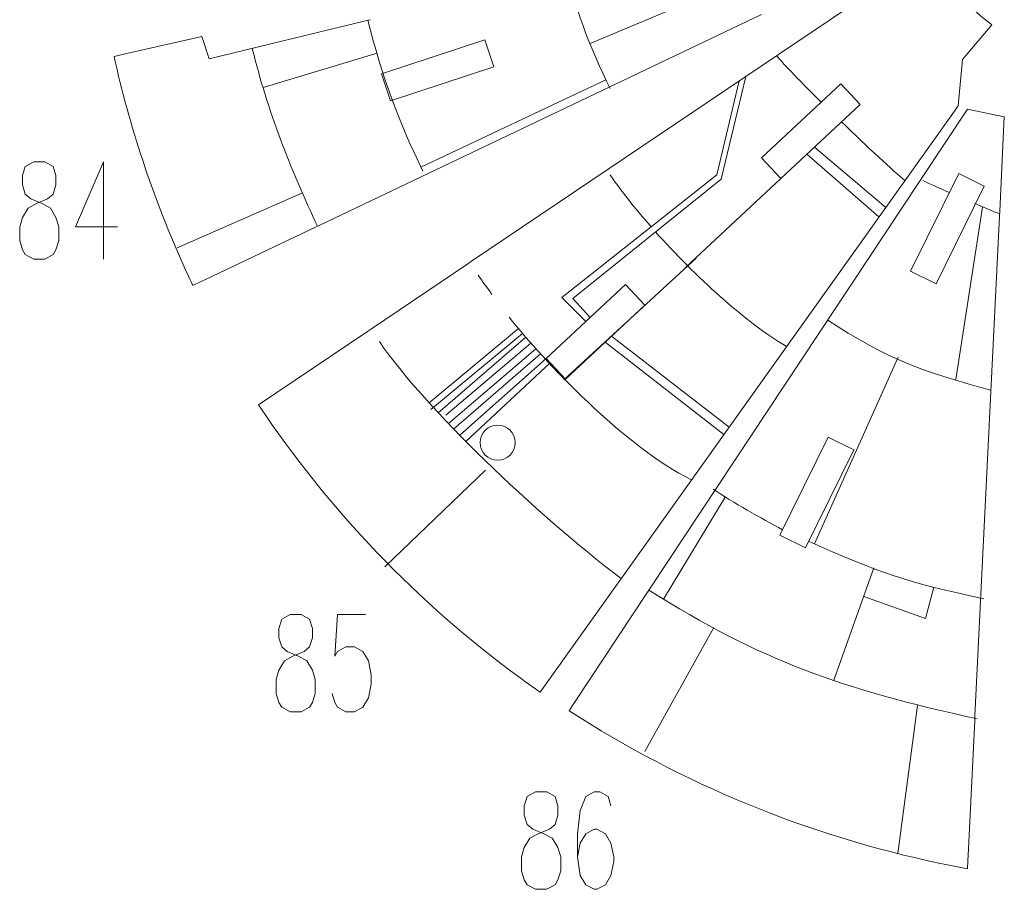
# Model space of a CAD drawing. Header units: millimetres. Extents: x -182 to 179, y -139 to 136.
# Tile 1 of 13: x -182 to -66, y -138 to -36. Entities that reach past the tile are written whole.
import ezdxf

# ---------------------------------------------------------------- set-up
doc = ezdxf.new("R2010")
doc.units = ezdxf.units.MM
doc.header["$MEASUREMENT"] = 0
doc.layers.add('Layer 1', color=7, linetype='Continuous')

msp = doc.modelspace()

# ---------------------------------------------------------------- linework, layer by layer
at = {"layer": 'Layer 1', "color": 5, "lineweight": 9}
msp.add_ellipse((-125.5235, -85.6667), major_axis=(0, 2.055), ratio=1, dxfattribs=at)
at = {"layer": 'Layer 1', "lineweight": 9}
for points, knots in [([(-67.6337, -36.7449), (-70.0019, -34.9347), (-72.1261, -32.8065), (-73.9344, -30.4373), (-73.9344, -30.4373), (-74.4042, -29.8181), (-74.8619, -29.1792), (-75.2876, -28.5291), (-75.2876, -28.5291), (-75.2876, -28.5291), (-80.075, -31.754), (-80.075, -31.754)], [0, 0, 0, 0, 0.25, 0.25, 0.25, 0.25, 0.5, 0.5, 0.5, 0.5, 1, 1, 1, 1]), ([(-140.9825, -36.2689), (-140.9825, -36.2689), (-159.3107, -40.717), (-159.3107, -40.717), (-159.3107, -40.717), (-159.3107, -40.717), (-160.1681, -38.1025), (-160.1681, -38.1025), (-160.1681, -38.1025), (-160.1681, -38.1025), (-168.8169, -40.069), (-168.8169, -40.069)], [0, 0, 0, 0, 0.25, 0.25, 0.25, 0.25, 0.5, 0.5, 0.5, 0.5, 1, 1, 1, 1]), ([(-71.6797, -46.3775), (-71.6797, -46.3775), (-71.5612, -46.2113), (-71.5612, -46.2113), (-71.5612, -46.2113), (-71.5612, -46.2113), (-71.049, -40.7871), (-71.049, -40.7871), (-71.049, -40.7871), (-71.049, -40.7871), (-67.6337, -36.7449), (-67.6337, -36.7449)], [0, 0, 0, 0, 0.25, 0.25, 0.25, 0.25, 0.5, 0.5, 0.5, 0.5, 1, 1, 1, 1]), ([(-127.016, -38.5041), (-127.016, -38.5041), (-125.9778, -41.6692), (-125.9778, -41.6692), (-125.9778, -41.6692), (-125.9778, -41.6692), (-138.0784, -45.6376), (-138.0784, -45.6376), (-138.0784, -45.6376), (-138.0784, -45.6376), (-139.1165, -42.4725), (-139.1165, -42.4725), (-139.1165, -42.4725), (-139.1165, -42.4725), (-127.016, -38.5041), (-127.016, -38.5041)], [0, 0, 0, 0, 0.2, 0.2, 0.2, 0.2, 0.4, 0.4, 0.4, 0.4, 0.6, 0.6, 0.6, 0.6, 1, 1, 1, 1]), ([(-169.3652, -40.1937), (-169.3652, -40.1937), (-170.4553, -40.4415), (-170.4553, -40.4415), (-170.4553, -40.4415), (-168.6211, -48.6624), (-165.9758, -56.6766), (-162.559, -64.3695), (-162.559, -64.3695), (-162.1274, -65.3394), (-161.6839, -66.3039), (-161.2281, -67.2626)], [0, 0, 0, 0, 0.25, 0.25, 0.25, 0.25, 0.5, 0.5, 0.5, 0.5, 1, 1, 1, 1]), ([(-85.311, -43.6518), (-85.311, -43.6518), (-83.0518, -46.0769), (-83.0518, -46.0769), (-83.0518, -46.0769), (-83.0518, -46.0769), (-92.3515, -54.7407), (-92.3515, -54.7407), (-92.3515, -54.7407), (-92.3515, -54.7407), (-94.6107, -52.3157), (-94.6107, -52.3157), (-94.6107, -52.3157), (-94.6107, -52.3157), (-85.311, -43.6518), (-85.311, -43.6518)], [0, 0, 0, 0, 0.2, 0.2, 0.2, 0.2, 0.4, 0.4, 0.4, 0.4, 0.6, 0.6, 0.6, 0.6, 1, 1, 1, 1]), ([(-66.7123, -58.5798), (-66.7123, -58.5798), (-66.1696, -47.5059), (-66.1696, -47.5059), (-66.1696, -47.5059), (-66.1696, -47.5059), (-70.4879, -46.6208), (-70.4879, -46.6208), (-70.4879, -46.6208), (-70.4879, -46.6208), (-75.7889, -54.6227), (-75.7889, -54.6227)], [0, 0, 0, 0, 0.25, 0.25, 0.25, 0.25, 0.5, 0.5, 0.5, 0.5, 1, 1, 1, 1]), ([(-71.5113, -54.1595), (-71.5113, -54.1595), (-68.5195, -55.6399), (-68.5195, -55.6399), (-68.5195, -55.6399), (-68.5195, -55.6399), (-74.1681, -67.0544), (-74.1681, -67.0544), (-74.1681, -67.0544), (-74.1681, -67.0544), (-77.1597, -65.5742), (-77.1597, -65.5742), (-77.1597, -65.5742), (-77.1597, -65.5742), (-71.5113, -54.1595), (-71.5113, -54.1595)], [0, 0, 0, 0, 0.2, 0.2, 0.2, 0.2, 0.4, 0.4, 0.4, 0.4, 0.6, 0.6, 0.6, 0.6, 1, 1, 1, 1]), ([(-110.5419, -67.1573), (-110.5419, -67.1573), (-108.2826, -69.5825), (-108.2826, -69.5825), (-108.2826, -69.5825), (-108.2826, -69.5825), (-117.5824, -78.2462), (-117.5824, -78.2462), (-117.5824, -78.2462), (-117.5824, -78.2462), (-119.8417, -75.8212), (-119.8417, -75.8212), (-119.8417, -75.8212), (-119.8417, -75.8212), (-110.5419, -67.1573), (-110.5419, -67.1573)], [0, 0, 0, 0, 0.2, 0.2, 0.2, 0.2, 0.4, 0.4, 0.4, 0.4, 0.6, 0.6, 0.6, 0.6, 1, 1, 1, 1]), ([(-140.7776, -72.6453), (-140.7776, -72.6453), (-153.5338, -81.2383), (-153.5338, -81.2383), (-153.5338, -81.2383), (-145.2642, -93.612), (-134.8966, -104.4296), (-122.9, -113.2109), (-122.9, -113.2109), (-122.129, -113.7752), (-121.3278, -114.3477), (-120.5437, -114.8948), (-120.5437, -114.8948), (-120.5437, -114.8948), (-111.2261, -101.8296), (-111.2261, -101.8296)], [0, 0, 0, 0, 0.2, 0.2, 0.2, 0.2, 0.4, 0.4, 0.4, 0.4, 0.6, 0.6, 0.6, 0.6, 1, 1, 1, 1]), ([(-86.7893, -85.0341), (-86.7893, -85.0341), (-83.7976, -86.5144), (-83.7976, -86.5144), (-83.7976, -86.5144), (-83.7976, -86.5144), (-89.4749, -97.9871), (-89.4749, -97.9871), (-89.4749, -97.9871), (-89.4749, -97.9871), (-92.4665, -96.5068), (-92.4665, -96.5068), (-92.4665, -96.5068), (-92.4665, -96.5068), (-86.7893, -85.0341), (-86.7893, -85.0341)], [0, 0, 0, 0, 0.2, 0.2, 0.2, 0.2, 0.4, 0.4, 0.4, 0.4, 0.6, 0.6, 0.6, 0.6, 1, 1, 1, 1]), ([(-116.8187, -116.5564), (-116.8187, -116.5564), (-117.1548, -117.0638), (-117.1548, -117.0638), (-117.1548, -117.0638), (-103.8612, -125.6636), (-89.1056, -131.7253), (-73.6251, -134.9547), (-73.6251, -134.9547), (-72.57, -135.1747), (-71.5469, -135.3752), (-70.4855, -135.569), (-70.4855, -135.569), (-70.4855, -135.569), (-70.4382, -134.604), (-70.4382, -134.604)], [0, 0, 0, 0, 0.2, 0.2, 0.2, 0.2, 0.4, 0.4, 0.4, 0.4, 0.6, 0.6, 0.6, 0.6, 1, 1, 1, 1])]:
    msp.add_open_spline(points, degree=3, knots=knots, dxfattribs=at)
at = {"layer": 'Layer 1', "color": 1, "lineweight": 9}
for points in [[(-112.3465, -44.1862), (-114.6115, -39.5634), (-116.1467, -35.6863), (-117.4074, -30.5476)], [(-140.4351, -36.1401), (-140.4351, -36.1401), (-140.9833, -36.2653), (-140.9833, -36.2653)], [(-134.2869, -53.8937), (-137.1116, -47.9852), (-139.1107, -42.7357), (-140.7092, -36.2027)], [(-168.817, -40.0687), (-168.817, -40.0687), (-169.3652, -40.1939), (-169.3652, -40.1939)], [(-146.6217, -60.3061), (-149.7735, -53.6504), (-152.4695, -46.8367), (-154.2645, -39.4925)], [(-87.6131, -45.7965), (-89.941, -43.4975), (-91.9769, -41.4065), (-92.8502, -40.36)], [(-71.6798, -46.3773), (-71.6798, -46.3773), (-72.006, -46.8353), (-72.006, -46.8353)], [(-77.8072, -54.9696), (-79.1445, -53.8939), (-82.1955, -51.0583), (-85.2396, -48.1152)], [(-171.6873, -52.7754), (-171.6873, -52.7754), (-171.6873, -64.1749), (-171.6873, -64.1749)], [(-107.5464, -60.3929), (-109.4689, -58.2048), (-111.1267, -56.1018), (-112.3242, -54.3228)], [(-75.789, -54.6227), (-75.789, -54.6227), (-76.0994, -55.0913), (-76.0994, -55.0913)], [(-72.5889, -56.3894), (-73.9445, -55.7953), (-75.1318, -55.2637), (-75.7254, -54.9865)], [(-66.726, -58.8606), (-67.388, -58.6312), (-68.1478, -58.2968), (-69.6121, -57.675)], [(-66.7121, -58.5798), (-66.7121, -58.5798), (-66.7399, -59.1414), (-66.7399, -59.1414)], [(-146.3681, -60.1848), (-146.3681, -60.1848), (-146.8753, -60.4274), (-146.8753, -60.4274)], [(-91.6718, -74.4106), (-96.4788, -71.6144), (-102.4217, -66.1286), (-107.0176, -60.9895)], [(-128.5643, -64.418), (-128.5643, -64.418), (-129.0305, -64.7322), (-129.0305, -64.7322)], [(-159.7467, -66.5556), (-159.7467, -66.5556), (-160.2539, -66.7982), (-160.2539, -66.7982)], [(-102.8205, -90.0433), (-110.6809, -86.0962), (-120.1481, -76.0878), (-124.1573, -70.9916)], [(-67.7382, -79.5134), (-75.6262, -77.456), (-80.2318, -75.702), (-86.8476, -71.3157)], [(-140.3113, -72.3311), (-140.3113, -72.3311), (-140.7775, -72.6453), (-140.7775, -72.6453)], [(-111.0629, -101.6008), (-121.2221, -93.8054), (-133.895, -81.7977), (-139.3663, -73.8426)], [(-92.1632, -95.894), (-94.6257, -94.4964), (-97.9599, -92.7108), (-100.2824, -91.1103)], [(-68.5801, -103.9463), (-77.4444, -102.1081), (-80.8789, -100.8839), (-89.0974, -97.2244)], [(-110.8998, -101.3718), (-110.8998, -101.3718), (-111.226, -101.8298), (-111.226, -101.8298)], [(-107.6457, -102.71), (-107.6457, -102.71), (-107.9561, -103.1786), (-107.9561, -103.1786)], [(-69.3357, -118.0139), (-85.1453, -114.5751), (-94.7866, -111.1812), (-107.8009, -102.9443)], [(-116.5082, -116.0878), (-116.5082, -116.0878), (-116.8186, -116.5564), (-116.8186, -116.5564)], [(-69.6083, -117.6706), (-69.6083, -117.6706), (-69.6357, -118.2322), (-69.6357, -118.2322)], [(-70.4107, -134.0424), (-70.4107, -134.0424), (-70.4381, -134.604), (-70.4381, -134.604)]]:
    msp.add_open_spline(points, degree=3, dxfattribs=at)
at = {"layer": 'Layer 1', "lineweight": 9}
for points in [[(-80.5413, -32.0681), (-80.5413, -32.0681), (-128.5643, -64.418), (-128.5643, -64.418)], [(-146.3679, -60.1851), (-146.3679, -60.1851), (-94.6043, -35.5348), (-94.6043, -35.5348)], [(-110.8997, -101.3719), (-110.8997, -101.3719), (-72.0061, -46.8351), (-72.0061, -46.8351)], [(-76.0994, -55.0914), (-76.0994, -55.0914), (-107.6457, -102.7099), (-107.6457, -102.7099)], [(-69.6083, -117.6706), (-69.6083, -117.6706), (-66.7398, -59.1414), (-66.7398, -59.1414)], [(-159.7464, -66.556), (-159.7464, -66.556), (-146.8756, -60.4268), (-146.8756, -60.4268)], [(-129.0306, -64.7321), (-129.0306, -64.7321), (-140.3112, -72.3311), (-140.3112, -72.3311)], [(-161.2304, -67.2627), (-161.2304, -67.2627), (-160.2541, -66.7978), (-160.2541, -66.7978)], [(-107.9562, -103.1786), (-107.9562, -103.1786), (-116.5082, -116.0877), (-116.5082, -116.0877)], [(-70.4107, -134.0424), (-70.4107, -134.0424), (-69.6358, -118.2322), (-69.6358, -118.2322)]]:
    msp.add_open_spline(points, degree=3, dxfattribs=at)
at = {"layer": 'Layer 1', "color": 5, "lineweight": 9}
for points in [[(-114.6711, -38.9241), (-114.6711, -38.9241), (-104.5194, -34.6756), (-104.5194, -34.6756)], [(-152.9958, -44.0701), (-152.9958, -44.0701), (-139.6377, -40.055), (-139.6377, -40.055)], [(-134.5231, -53.3958), (-134.5231, -53.3958), (-112.8309, -43.1781), (-112.8309, -43.1781)], [(-88.3901, -51.0503), (-88.3901, -51.0503), (-80.0642, -58.1343), (-80.0642, -58.1343)], [(-89.3087, -51.9061), (-89.3087, -51.9061), (-80.8499, -59.236), (-80.8499, -59.236)], [(-92.3515, -54.7407), (-92.3515, -54.7407), (-103.5164, -65.1716), (-103.5164, -65.1716)], [(-148.4454, -56.4694), (-148.4454, -56.4694), (-163.0747, -62.8751), (-163.0747, -62.8751)], [(-68.725, -58.1059), (-68.725, -58.1059), (-71.8622, -78.2755), (-71.8622, -78.2755)], [(-117.7698, -78.3282), (-117.7698, -78.3282), (-102.2803, -64.0834), (-102.2803, -64.0834)], [(-126.195, -68.3073), (-126.7402, -67.5629), (-127.275, -66.8105), (-127.7991, -66.0506)], [(-133.5416, -81.02), (-133.5416, -81.02), (-123.0852, -72.3138), (-123.0852, -72.3138)], [(-133.3591, -81.793), (-133.3591, -81.793), (-122.6181, -72.8984), (-122.6181, -72.8984)], [(-132.4845, -82.1702), (-132.4845, -82.1702), (-122.223, -73.3314), (-122.223, -73.3314)], [(-112.1756, -73.2093), (-112.1756, -73.2093), (-98.4056, -83.8528), (-98.4056, -83.8528)], [(-121.6148, -74.0301), (-121.6148, -74.0301), (-131.5839, -82.4676), (-131.5839, -82.4676)], [(-121.0278, -74.6914), (-121.0278, -74.6914), (-131.2844, -83.4425), (-131.2844, -83.4425)], [(-112.9325, -73.9143), (-112.9325, -73.9143), (-99.0307, -84.7293), (-99.0307, -84.7293)], [(-130.6759, -84.0756), (-130.6759, -84.0756), (-120.5051, -75.2703), (-120.5051, -75.2703)], [(-119.8417, -75.8212), (-119.8417, -75.8212), (-129.9593, -84.8116), (-129.9593, -84.8116)], [(-78.6161, -75.6488), (-78.6161, -75.6488), (-88.4137, -97.5337), (-88.4137, -97.5337)], [(-129.2365, -85.5442), (-129.2365, -85.5442), (-119.3578, -76.3406), (-119.3578, -76.3406)], [(-126.9525, -88.8885), (-126.9525, -88.8885), (-138.7291, -100.2209), (-138.7291, -100.2209)], [(-98.8667, -92.0666), (-98.8667, -92.0666), (-106.0722, -104.0089), (-106.0722, -104.0089)], [(-81.4341, -100.3374), (-81.4341, -100.3374), (-86.1255, -113.4744), (-86.1255, -113.4744)], [(-100.2004, -107.3129), (-100.2004, -107.3129), (-108.279, -121.8471), (-108.279, -121.8471)], [(-76.3464, -116.4631), (-76.3464, -116.4631), (-78.6313, -133.7873), (-78.6313, -133.7873)]]:
    msp.add_open_spline(points, degree=3, dxfattribs=at)
at = {"layer": 'Layer 1', "color": 1, "lineweight": 9}
for points, knots in [([(-115.1918, -71.4893), (-115.1918, -71.4893), (-118.0011, -68.6653), (-118.0011, -68.6653), (-118.0011, -68.6653), (-118.0011, -68.6653), (-99.833, -54.2896), (-99.833, -54.2896), (-99.833, -54.2896), (-99.833, -54.2896), (-97.2205, -43.3039), (-97.2205, -43.3039)], [0, 0, 0, 0, 0.25, 0.25, 0.25, 0.25, 0.5, 0.5, 0.5, 0.5, 1, 1, 1, 1]), ([(-96.4385, -42.7772), (-96.4385, -42.7772), (-99.3479, -54.8187), (-99.3479, -54.8187), (-99.3479, -54.8187), (-99.3479, -54.8187), (-116.7223, -68.7976), (-116.7223, -68.7976), (-116.7223, -68.7976), (-116.7223, -68.7976), (-114.6687, -71.002), (-114.6687, -71.002)], [0, 0, 0, 0, 0.25, 0.25, 0.25, 0.25, 0.5, 0.5, 0.5, 0.5, 1, 1, 1, 1]), ([(-179.8671, -52.7754), (-179.8671, -52.7754), (-180.8491, -53.3128), (-180.8491, -53.3128), (-180.8491, -53.3128), (-180.8491, -53.3128), (-181.183, -54.4039), (-181.183, -54.4039), (-181.183, -54.4039), (-181.183, -54.4039), (-181.183, -55.495), (-181.183, -55.495), (-181.183, -55.495), (-181.183, -55.495), (-180.8491, -56.5698), (-180.8491, -56.5698), (-180.8491, -56.5698), (-180.8491, -56.5698), (-180.2009, -57.1235), (-180.2009, -57.1235), (-180.2009, -57.1235), (-180.2009, -57.1235), (-178.8851, -57.6609), (-178.8851, -57.6609), (-178.8851, -57.6609), (-178.8851, -57.6609), (-177.9032, -58.1983), (-177.9032, -58.1983), (-177.9032, -58.1983), (-177.9032, -58.1983), (-177.2551, -59.2894), (-177.2551, -59.2894), (-177.2551, -59.2894), (-177.2551, -59.2894), (-176.9212, -60.3805), (-176.9212, -60.3805), (-176.9212, -60.3805), (-176.9212, -60.3805), (-176.9212, -62.009), (-176.9212, -62.009), (-176.9212, -62.009), (-176.9212, -62.009), (-177.2551, -63.0838), (-177.2551, -63.0838), (-177.2551, -63.0838), (-177.2551, -63.0838), (-177.5791, -63.6375), (-177.5791, -63.6375), (-177.5791, -63.6375), (-177.5791, -63.6375), (-178.5611, -64.1749), (-178.5611, -64.1749), (-178.5611, -64.1749), (-178.5611, -64.1749), (-179.8671, -64.1749), (-179.8671, -64.1749), (-179.8671, -64.1749), (-179.8671, -64.1749), (-180.8491, -63.6375), (-180.8491, -63.6375), (-180.8491, -63.6375), (-180.8491, -63.6375), (-181.183, -63.0838), (-181.183, -63.0838), (-181.183, -63.0838), (-181.183, -63.0838), (-181.507, -62.009), (-181.507, -62.009), (-181.507, -62.009), (-181.507, -62.009), (-181.507, -60.3805), (-181.507, -60.3805), (-181.507, -60.3805), (-181.507, -60.3805), (-181.183, -59.2894), (-181.183, -59.2894), (-181.183, -59.2894), (-181.183, -59.2894), (-180.525, -58.1983), (-180.525, -58.1983), (-180.525, -58.1983), (-180.525, -58.1983), (-179.5431, -57.6609), (-179.5431, -57.6609), (-179.5431, -57.6609), (-179.5431, -57.6609), (-178.2371, -57.1235), (-178.2371, -57.1235), (-178.2371, -57.1235), (-178.2371, -57.1235), (-177.5791, -56.5698), (-177.5791, -56.5698), (-177.5791, -56.5698), (-177.5791, -56.5698), (-177.2551, -55.495), (-177.2551, -55.495), (-177.2551, -55.495), (-177.2551, -55.495), (-177.2551, -54.4039), (-177.2551, -54.4039), (-177.2551, -54.4039), (-177.2551, -54.4039), (-177.5791, -53.3128), (-177.5791, -53.3128), (-177.5791, -53.3128), (-177.5791, -53.3128), (-178.5611, -52.7754), (-178.5611, -52.7754), (-178.5611, -52.7754), (-178.5611, -52.7754), (-179.8671, -52.7754), (-179.8671, -52.7754)], [0, 0, 0, 0, 0.03448276, 0.03448276, 0.03448276, 0.03448276, 0.06896552, 0.06896552, 0.06896552, 0.06896552, 0.10344828, 0.10344828, 0.10344828, 0.10344828, 0.13793103, 0.13793103, 0.13793103, 0.13793103, 0.17241379, 0.17241379, 0.17241379, 0.17241379, 0.20689655, 0.20689655, 0.20689655, 0.20689655, 0.24137931, 0.24137931, 0.24137931, 0.24137931, 0.27586207, 0.27586207, 0.27586207, 0.27586207, 0.31034483, 0.31034483, 0.31034483, 0.31034483, 0.34482759, 0.34482759, 0.34482759, 0.34482759, 0.37931034, 0.37931034, 0.37931034, 0.37931034, 0.4137931, 0.4137931, 0.4137931, 0.4137931, 0.44827586, 0.44827586, 0.44827586, 0.44827586, 0.48275862, 0.48275862, 0.48275862, 0.48275862, 0.51724138, 0.51724138, 0.51724138, 0.51724138, 0.55172414, 0.55172414, 0.55172414, 0.55172414, 0.5862069, 0.5862069, 0.5862069, 0.5862069, 0.62068966, 0.62068966, 0.62068966, 0.62068966, 0.65517241, 0.65517241, 0.65517241, 0.65517241, 0.68965517, 0.68965517, 0.68965517, 0.68965517, 0.72413793, 0.72413793, 0.72413793, 0.72413793, 0.75862069, 0.75862069, 0.75862069, 0.75862069, 0.79310345, 0.79310345, 0.79310345, 0.79310345, 0.82758621, 0.82758621, 0.82758621, 0.82758621, 0.86206897, 0.86206897, 0.86206897, 0.86206897, 0.89655172, 0.89655172, 0.89655172, 0.89655172, 0.93103448, 0.93103448, 0.93103448, 0.93103448, 1, 1, 1, 1]), ([(-171.6873, -52.7754), (-171.6873, -52.7754), (-174.9573, -60.3805), (-174.9573, -60.3805), (-174.9573, -60.3805), (-174.9573, -60.3805), (-170.0475, -60.3805), (-170.0475, -60.3805)], [0, 0, 0, 0, 0.33333333, 0.33333333, 0.33333333, 0.33333333, 1, 1, 1, 1]), ([(-149.8287, -105.8028), (-149.8287, -105.8028), (-150.8107, -106.3402), (-150.8107, -106.3402), (-150.8107, -106.3402), (-150.8107, -106.3402), (-151.1446, -107.4313), (-151.1446, -107.4313), (-151.1446, -107.4313), (-151.1446, -107.4313), (-151.1446, -108.5224), (-151.1446, -108.5224), (-151.1446, -108.5224), (-151.1446, -108.5224), (-150.8107, -109.5972), (-150.8107, -109.5972), (-150.8107, -109.5972), (-150.8107, -109.5972), (-150.1625, -110.1509), (-150.1625, -110.1509), (-150.1625, -110.1509), (-150.1625, -110.1509), (-148.8467, -110.6883), (-148.8467, -110.6883), (-148.8467, -110.6883), (-148.8467, -110.6883), (-147.8648, -111.2257), (-147.8648, -111.2257), (-147.8648, -111.2257), (-147.8648, -111.2257), (-147.2167, -112.3168), (-147.2167, -112.3168), (-147.2167, -112.3168), (-147.2167, -112.3168), (-146.8828, -113.4079), (-146.8828, -113.4079), (-146.8828, -113.4079), (-146.8828, -113.4079), (-146.8828, -115.0364), (-146.8828, -115.0364), (-146.8828, -115.0364), (-146.8828, -115.0364), (-147.2167, -116.1112), (-147.2167, -116.1112), (-147.2167, -116.1112), (-147.2167, -116.1112), (-147.5407, -116.6649), (-147.5407, -116.6649), (-147.5407, -116.6649), (-147.5407, -116.6649), (-148.5227, -117.2023), (-148.5227, -117.2023), (-148.5227, -117.2023), (-148.5227, -117.2023), (-149.8287, -117.2023), (-149.8287, -117.2023), (-149.8287, -117.2023), (-149.8287, -117.2023), (-150.8107, -116.6649), (-150.8107, -116.6649), (-150.8107, -116.6649), (-150.8107, -116.6649), (-151.1446, -116.1112), (-151.1446, -116.1112), (-151.1446, -116.1112), (-151.1446, -116.1112), (-151.4686, -115.0364), (-151.4686, -115.0364), (-151.4686, -115.0364), (-151.4686, -115.0364), (-151.4686, -113.4079), (-151.4686, -113.4079), (-151.4686, -113.4079), (-151.4686, -113.4079), (-151.1446, -112.3168), (-151.1446, -112.3168), (-151.1446, -112.3168), (-151.1446, -112.3168), (-150.4866, -111.2257), (-150.4866, -111.2257), (-150.4866, -111.2257), (-150.4866, -111.2257), (-149.5047, -110.6883), (-149.5047, -110.6883), (-149.5047, -110.6883), (-149.5047, -110.6883), (-148.1987, -110.1509), (-148.1987, -110.1509), (-148.1987, -110.1509), (-148.1987, -110.1509), (-147.5407, -109.5972), (-147.5407, -109.5972), (-147.5407, -109.5972), (-147.5407, -109.5972), (-147.2167, -108.5224), (-147.2167, -108.5224), (-147.2167, -108.5224), (-147.2167, -108.5224), (-147.2167, -107.4313), (-147.2167, -107.4313), (-147.2167, -107.4313), (-147.2167, -107.4313), (-147.5407, -106.3402), (-147.5407, -106.3402), (-147.5407, -106.3402), (-147.5407, -106.3402), (-148.5227, -105.8028), (-148.5227, -105.8028), (-148.5227, -105.8028), (-148.5227, -105.8028), (-149.8287, -105.8028), (-149.8287, -105.8028)], [0, 0, 0, 0, 0.03448276, 0.03448276, 0.03448276, 0.03448276, 0.06896552, 0.06896552, 0.06896552, 0.06896552, 0.10344828, 0.10344828, 0.10344828, 0.10344828, 0.13793103, 0.13793103, 0.13793103, 0.13793103, 0.17241379, 0.17241379, 0.17241379, 0.17241379, 0.20689655, 0.20689655, 0.20689655, 0.20689655, 0.24137931, 0.24137931, 0.24137931, 0.24137931, 0.27586207, 0.27586207, 0.27586207, 0.27586207, 0.31034483, 0.31034483, 0.31034483, 0.31034483, 0.34482759, 0.34482759, 0.34482759, 0.34482759, 0.37931034, 0.37931034, 0.37931034, 0.37931034, 0.4137931, 0.4137931, 0.4137931, 0.4137931, 0.44827586, 0.44827586, 0.44827586, 0.44827586, 0.48275862, 0.48275862, 0.48275862, 0.48275862, 0.51724138, 0.51724138, 0.51724138, 0.51724138, 0.55172414, 0.55172414, 0.55172414, 0.55172414, 0.5862069, 0.5862069, 0.5862069, 0.5862069, 0.62068966, 0.62068966, 0.62068966, 0.62068966, 0.65517241, 0.65517241, 0.65517241, 0.65517241, 0.68965517, 0.68965517, 0.68965517, 0.68965517, 0.72413793, 0.72413793, 0.72413793, 0.72413793, 0.75862069, 0.75862069, 0.75862069, 0.75862069, 0.79310345, 0.79310345, 0.79310345, 0.79310345, 0.82758621, 0.82758621, 0.82758621, 0.82758621, 0.86206897, 0.86206897, 0.86206897, 0.86206897, 0.89655172, 0.89655172, 0.89655172, 0.89655172, 0.93103448, 0.93103448, 0.93103448, 0.93103448, 1, 1, 1, 1]), ([(-140.991, -105.8028), (-140.991, -105.8028), (-144.2708, -105.8028), (-144.2708, -105.8028), (-144.2708, -105.8028), (-144.2708, -105.8028), (-144.5948, -110.6883), (-144.5948, -110.6883), (-144.5948, -110.6883), (-144.5948, -110.6883), (-144.2708, -110.1509), (-144.2708, -110.1509), (-144.2708, -110.1509), (-144.2708, -110.1509), (-143.2888, -109.5972), (-143.2888, -109.5972), (-143.2888, -109.5972), (-143.2888, -109.5972), (-142.3068, -109.5972), (-142.3068, -109.5972), (-142.3068, -109.5972), (-142.3068, -109.5972), (-141.3249, -110.1509), (-141.3249, -110.1509), (-141.3249, -110.1509), (-141.3249, -110.1509), (-140.6669, -111.2257), (-140.6669, -111.2257), (-140.6669, -111.2257), (-140.6669, -111.2257), (-140.3429, -112.8542), (-140.3429, -112.8542), (-140.3429, -112.8542), (-140.3429, -112.8542), (-140.3429, -113.9453), (-140.3429, -113.9453), (-140.3429, -113.9453), (-140.3429, -113.9453), (-140.6669, -115.5738), (-140.6669, -115.5738), (-140.6669, -115.5738), (-140.6669, -115.5738), (-141.3249, -116.6649), (-141.3249, -116.6649), (-141.3249, -116.6649), (-141.3249, -116.6649), (-142.3068, -117.2023), (-142.3068, -117.2023), (-142.3068, -117.2023), (-142.3068, -117.2023), (-143.2888, -117.2023), (-143.2888, -117.2023), (-143.2888, -117.2023), (-143.2888, -117.2023), (-144.2708, -116.6649), (-144.2708, -116.6649), (-144.2708, -116.6649), (-144.2708, -116.6649), (-144.5948, -116.1112), (-144.5948, -116.1112), (-144.5948, -116.1112), (-144.5948, -116.1112), (-144.9189, -115.0364), (-144.9189, -115.0364)], [0, 0, 0, 0, 0.05882353, 0.05882353, 0.05882353, 0.05882353, 0.11764706, 0.11764706, 0.11764706, 0.11764706, 0.17647059, 0.17647059, 0.17647059, 0.17647059, 0.23529412, 0.23529412, 0.23529412, 0.23529412, 0.29411765, 0.29411765, 0.29411765, 0.29411765, 0.35294118, 0.35294118, 0.35294118, 0.35294118, 0.41176471, 0.41176471, 0.41176471, 0.41176471, 0.47058824, 0.47058824, 0.47058824, 0.47058824, 0.52941176, 0.52941176, 0.52941176, 0.52941176, 0.58823529, 0.58823529, 0.58823529, 0.58823529, 0.64705882, 0.64705882, 0.64705882, 0.64705882, 0.70588235, 0.70588235, 0.70588235, 0.70588235, 0.76470588, 0.76470588, 0.76470588, 0.76470588, 0.82352941, 0.82352941, 0.82352941, 0.82352941, 0.88235294, 0.88235294, 0.88235294, 0.88235294, 1, 1, 1, 1]), ([(-121.0821, -126.584), (-121.0821, -126.584), (-122.0641, -127.1214), (-122.0641, -127.1214), (-122.0641, -127.1214), (-122.0641, -127.1214), (-122.398, -128.2125), (-122.398, -128.2125), (-122.398, -128.2125), (-122.398, -128.2125), (-122.398, -129.3036), (-122.398, -129.3036), (-122.398, -129.3036), (-122.398, -129.3036), (-122.0641, -130.3784), (-122.0641, -130.3784), (-122.0641, -130.3784), (-122.0641, -130.3784), (-121.4159, -130.9321), (-121.4159, -130.9321), (-121.4159, -130.9321), (-121.4159, -130.9321), (-120.1001, -131.4695), (-120.1001, -131.4695), (-120.1001, -131.4695), (-120.1001, -131.4695), (-119.1182, -132.0069), (-119.1182, -132.0069), (-119.1182, -132.0069), (-119.1182, -132.0069), (-118.4701, -133.098), (-118.4701, -133.098), (-118.4701, -133.098), (-118.4701, -133.098), (-118.1362, -134.1891), (-118.1362, -134.1891), (-118.1362, -134.1891), (-118.1362, -134.1891), (-118.1362, -135.8176), (-118.1362, -135.8176), (-118.1362, -135.8176), (-118.1362, -135.8176), (-118.4701, -136.8924), (-118.4701, -136.8924), (-118.4701, -136.8924), (-118.4701, -136.8924), (-118.7941, -137.4461), (-118.7941, -137.4461), (-118.7941, -137.4461), (-118.7941, -137.4461), (-119.7761, -137.9835), (-119.7761, -137.9835), (-119.7761, -137.9835), (-119.7761, -137.9835), (-121.0821, -137.9835), (-121.0821, -137.9835), (-121.0821, -137.9835), (-121.0821, -137.9835), (-122.0641, -137.4461), (-122.0641, -137.4461), (-122.0641, -137.4461), (-122.0641, -137.4461), (-122.398, -136.8924), (-122.398, -136.8924), (-122.398, -136.8924), (-122.398, -136.8924), (-122.722, -135.8176), (-122.722, -135.8176), (-122.722, -135.8176), (-122.722, -135.8176), (-122.722, -134.1891), (-122.722, -134.1891), (-122.722, -134.1891), (-122.722, -134.1891), (-122.398, -133.098), (-122.398, -133.098), (-122.398, -133.098), (-122.398, -133.098), (-121.74, -132.0069), (-121.74, -132.0069), (-121.74, -132.0069), (-121.74, -132.0069), (-120.7581, -131.4695), (-120.7581, -131.4695), (-120.7581, -131.4695), (-120.7581, -131.4695), (-119.4521, -130.9321), (-119.4521, -130.9321), (-119.4521, -130.9321), (-119.4521, -130.9321), (-118.7941, -130.3784), (-118.7941, -130.3784), (-118.7941, -130.3784), (-118.7941, -130.3784), (-118.4701, -129.3036), (-118.4701, -129.3036), (-118.4701, -129.3036), (-118.4701, -129.3036), (-118.4701, -128.2125), (-118.4701, -128.2125), (-118.4701, -128.2125), (-118.4701, -128.2125), (-118.7941, -127.1214), (-118.7941, -127.1214), (-118.7941, -127.1214), (-118.7941, -127.1214), (-119.7761, -126.584), (-119.7761, -126.584), (-119.7761, -126.584), (-119.7761, -126.584), (-121.0821, -126.584), (-121.0821, -126.584)], [0, 0, 0, 0, 0.03448276, 0.03448276, 0.03448276, 0.03448276, 0.06896552, 0.06896552, 0.06896552, 0.06896552, 0.10344828, 0.10344828, 0.10344828, 0.10344828, 0.13793103, 0.13793103, 0.13793103, 0.13793103, 0.17241379, 0.17241379, 0.17241379, 0.17241379, 0.20689655, 0.20689655, 0.20689655, 0.20689655, 0.24137931, 0.24137931, 0.24137931, 0.24137931, 0.27586207, 0.27586207, 0.27586207, 0.27586207, 0.31034483, 0.31034483, 0.31034483, 0.31034483, 0.34482759, 0.34482759, 0.34482759, 0.34482759, 0.37931034, 0.37931034, 0.37931034, 0.37931034, 0.4137931, 0.4137931, 0.4137931, 0.4137931, 0.44827586, 0.44827586, 0.44827586, 0.44827586, 0.48275862, 0.48275862, 0.48275862, 0.48275862, 0.51724138, 0.51724138, 0.51724138, 0.51724138, 0.55172414, 0.55172414, 0.55172414, 0.55172414, 0.5862069, 0.5862069, 0.5862069, 0.5862069, 0.62068966, 0.62068966, 0.62068966, 0.62068966, 0.65517241, 0.65517241, 0.65517241, 0.65517241, 0.68965517, 0.68965517, 0.68965517, 0.68965517, 0.72413793, 0.72413793, 0.72413793, 0.72413793, 0.75862069, 0.75862069, 0.75862069, 0.75862069, 0.79310345, 0.79310345, 0.79310345, 0.79310345, 0.82758621, 0.82758621, 0.82758621, 0.82758621, 0.86206897, 0.86206897, 0.86206897, 0.86206897, 0.89655172, 0.89655172, 0.89655172, 0.89655172, 0.93103448, 0.93103448, 0.93103448, 0.93103448, 1, 1, 1, 1]), ([(-112.2444, -128.2125), (-112.2444, -128.2125), (-112.5783, -127.1214), (-112.5783, -127.1214), (-112.5783, -127.1214), (-112.5783, -127.1214), (-113.5602, -126.584), (-113.5602, -126.584), (-113.5602, -126.584), (-113.5602, -126.584), (-114.2084, -126.584), (-114.2084, -126.584), (-114.2084, -126.584), (-114.2084, -126.584), (-115.1903, -127.1214), (-115.1903, -127.1214), (-115.1903, -127.1214), (-115.1903, -127.1214), (-115.8482, -128.7499), (-115.8482, -128.7499), (-115.8482, -128.7499), (-115.8482, -128.7499), (-116.1723, -131.4695), (-116.1723, -131.4695), (-116.1723, -131.4695), (-116.1723, -131.4695), (-116.1723, -134.1891), (-116.1723, -134.1891), (-116.1723, -134.1891), (-116.1723, -134.1891), (-115.8482, -136.355), (-115.8482, -136.355), (-115.8482, -136.355), (-115.8482, -136.355), (-115.1903, -137.4461), (-115.1903, -137.4461), (-115.1903, -137.4461), (-115.1903, -137.4461), (-114.2084, -137.9835), (-114.2084, -137.9835), (-114.2084, -137.9835), (-114.2084, -137.9835), (-113.8843, -137.9835), (-113.8843, -137.9835), (-113.8843, -137.9835), (-113.8843, -137.9835), (-112.9023, -137.4461), (-112.9023, -137.4461), (-112.9023, -137.4461), (-112.9023, -137.4461), (-112.2444, -136.355), (-112.2444, -136.355), (-112.2444, -136.355), (-112.2444, -136.355), (-111.9203, -134.7265), (-111.9203, -134.7265), (-111.9203, -134.7265), (-111.9203, -134.7265), (-111.9203, -134.1891), (-111.9203, -134.1891), (-111.9203, -134.1891), (-111.9203, -134.1891), (-112.2444, -132.5606), (-112.2444, -132.5606), (-112.2444, -132.5606), (-112.2444, -132.5606), (-112.9023, -131.4695), (-112.9023, -131.4695), (-112.9023, -131.4695), (-112.9023, -131.4695), (-113.8843, -130.9321), (-113.8843, -130.9321), (-113.8843, -130.9321), (-113.8843, -130.9321), (-114.2084, -130.9321), (-114.2084, -130.9321), (-114.2084, -130.9321), (-114.2084, -130.9321), (-115.1903, -131.4695), (-115.1903, -131.4695), (-115.1903, -131.4695), (-115.1903, -131.4695), (-115.8482, -132.5606), (-115.8482, -132.5606), (-115.8482, -132.5606), (-115.8482, -132.5606), (-116.1723, -134.1891), (-116.1723, -134.1891)], [0, 0, 0, 0, 0.04347826, 0.04347826, 0.04347826, 0.04347826, 0.08695652, 0.08695652, 0.08695652, 0.08695652, 0.13043478, 0.13043478, 0.13043478, 0.13043478, 0.17391304, 0.17391304, 0.17391304, 0.17391304, 0.2173913, 0.2173913, 0.2173913, 0.2173913, 0.26086957, 0.26086957, 0.26086957, 0.26086957, 0.30434783, 0.30434783, 0.30434783, 0.30434783, 0.34782609, 0.34782609, 0.34782609, 0.34782609, 0.39130435, 0.39130435, 0.39130435, 0.39130435, 0.43478261, 0.43478261, 0.43478261, 0.43478261, 0.47826087, 0.47826087, 0.47826087, 0.47826087, 0.52173913, 0.52173913, 0.52173913, 0.52173913, 0.56521739, 0.56521739, 0.56521739, 0.56521739, 0.60869565, 0.60869565, 0.60869565, 0.60869565, 0.65217391, 0.65217391, 0.65217391, 0.65217391, 0.69565217, 0.69565217, 0.69565217, 0.69565217, 0.73913043, 0.73913043, 0.73913043, 0.73913043, 0.7826087, 0.7826087, 0.7826087, 0.7826087, 0.82608696, 0.82608696, 0.82608696, 0.82608696, 0.86956522, 0.86956522, 0.86956522, 0.86956522, 0.91304348, 0.91304348, 0.91304348, 0.91304348, 1, 1, 1, 1])]:
    msp.add_open_spline(points, degree=3, knots=knots, dxfattribs=at)
at = {"layer": 'Layer 1', "color": 5, "lineweight": 9}
msp.add_open_spline([(-74.4396, -102.6174), (-74.4396, -102.6174), (-75.4011, -106.2811), (-75.4011, -106.2811), (-75.4011, -106.2811), (-75.4011, -106.2811), (-82.6342, -103.6981), (-82.6342, -103.6981)], degree=3, knots=[0, 0, 0, 0, 0.33333333, 0.33333333, 0.33333333, 0.33333333, 1, 1, 1, 1], dxfattribs=at)

doc.saveas('drawing.dxf')
